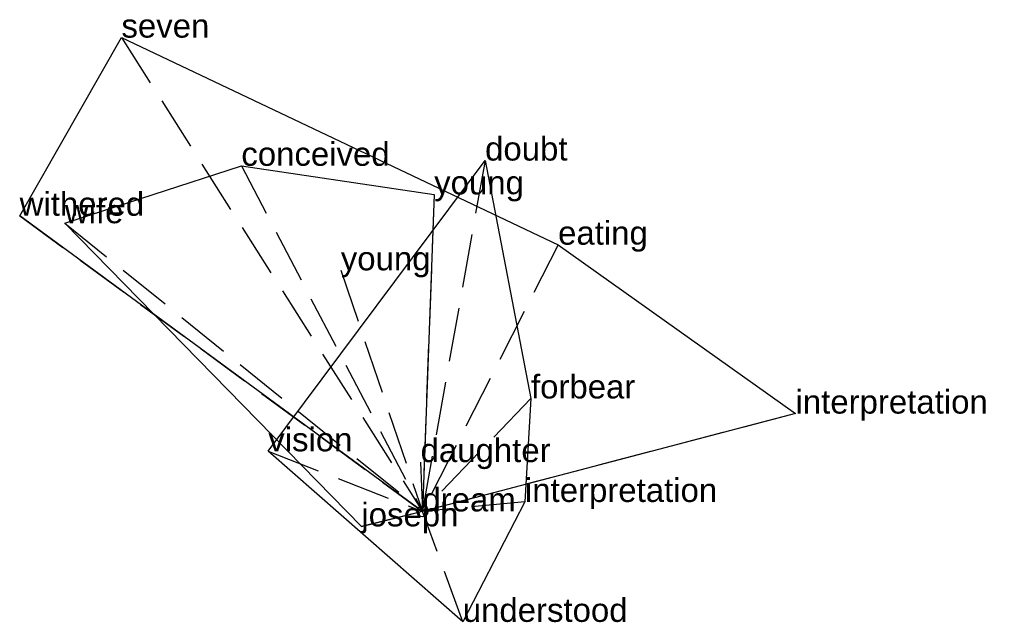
# Model space of a CAD drawing. Extents: x -1.88 to 2.71, y -0.52 to 2.29.
import ezdxf

# ---------------------------------------------------------------- set-up
doc = ezdxf.new("R2010")
doc.units = 0
doc.linetypes.add('DASHED2', pattern=[0.3, 0.25, -0.05])
for name, color, linetype in [('TEXT_nt', 1, 'CONTINUOUS'), ('TEXT_ot', 1, 'CONTINUOUS'), ('TEXT_q', 1, 'CONTINUOUS')]:
    doc.layers.add(name, color=color, linetype=linetype)
doc.styles.get("Standard").update_dxf_attribs({"font": 'arial.ttf'})

# ---------------------------------------------------------------- blocks, each defined once
blk = doc.blocks.new('ot-dream')
at = {"layer": 'LINES_ot', "linetype": 'DASHED2'}
for p in [(0.2923, 1.6365), (0.5064, 0.5269), (-0.7191, 0.2803), (0.4783, 0.044), (0, 0), (0.1882, -0.5152)]:
    blk.add_line(p, (0, 0), dxfattribs=at)
at = {"layer": 'ORIGIN_ot'}
blk.add_circle((0, 0), 0.025, dxfattribs=at)
at = {"layer": 'TEXT_ot'}
for s, p in [('doubt', (0.2923, 1.6365)), ('forbear', (0.5064, 0.5269)), ('vision', (-0.7191, 0.2803)), ('interpretation', (0.4783, 0.044)), ('dream', (0, 0)), ('understood', (0.1882, -0.5152))]:
    blk.add_text(s, height=0.11, dxfattribs=at).set_placement(p)
blk = doc.blocks.new('nt-dream')
at = {"layer": 'LINES_nt', "linetype": 'DASHED2'}
for p in [(-0.8448, 1.612), (0.0548, 1.4786), (-1.668, 1.3442), (-0.0085, 0.2301), (-0.2848, -0.0698), (0, 0)]:
    blk.add_line(p, (0, 0), dxfattribs=at)
at = {"layer": 'ORIGIN_nt'}
blk.add_circle((0, 0), 0.025, dxfattribs=at)
at = {"layer": 'TEXT_nt'}
for s, p in [('conceived', (-0.8448, 1.612)), ('young', (0.0548, 1.4786)), ('wife', (-1.668, 1.3442)), ('daughter', (-0.0085, 0.2301)), ('dream', (0, 0)), ('joseph', (-0.2848, -0.0698))]:
    blk.add_text(s, height=0.11, dxfattribs=at).set_placement(p)
blk = doc.blocks.new('q-dream')
at = {"layer": 'LINES_q', "linetype": 'DASHED2'}
for p in [(-1.4041, 2.2098), (-1.8788, 1.3789), (0.6329, 1.244), (-0.3807, 1.1245), (1.7406, 0.4562), (0, 0)]:
    blk.add_line(p, (0, 0), dxfattribs=at)
at = {"layer": 'ORIGIN_q'}
blk.add_circle((0, 0), 0.025, dxfattribs=at)
at = {"layer": 'TEXT_q'}
for s, p in [('seven', (-1.4041, 2.2098)), ('withered', (-1.8788, 1.3789)), ('eating', (0.6329, 1.244)), ('young', (-0.3807, 1.1245)), ('interpretation', (1.7406, 0.4562)), ('dream', (0, 0))]:
    blk.add_text(s, height=0.11, dxfattribs=at).set_placement(p)

msp = doc.modelspace()

# ---------------------------------------------------------------- linework, layer by layer
at = {"layer": 'OUTLINE_nt', "linetype": 'CONTINUOUS'}
msp.add_polyline3d([(-0.2848, -0.0698, 0), (-1.668, 1.3442, 0), (-0.8448, 1.612, 0), (0.0548, 1.4786, 0), (0, 0, 0), (-0.2848, -0.0698, 0)], close=True, dxfattribs=at)
at = {"layer": 'OUTLINE_ot', "linetype": 'CONTINUOUS'}
msp.add_polyline3d([(0.1882, -0.5152, 0), (-0.7191, 0.2803, 0), (0.2923, 1.6365, 0), (0.5064, 0.5269, 0), (0.4783, 0.044, 0), (0.1882, -0.5152, 0)], close=True, dxfattribs=at)
at = {"layer": 'OUTLINE_q', "linetype": 'CONTINUOUS'}
msp.add_polyline3d([(0, 0, 0), (-1.8788, 1.3789, 0), (-1.4041, 2.2098, 0), (0.6329, 1.244, 0), (1.7406, 0.4562, 0), (0, 0, 0)], close=True, dxfattribs=at)

# ---------------------------------------------------------------- block references
for name in ['q-dream', 'ot-dream', 'nt-dream']:
    msp.add_blockref(name, (0, 0))

doc.saveas('drawing.dxf')
